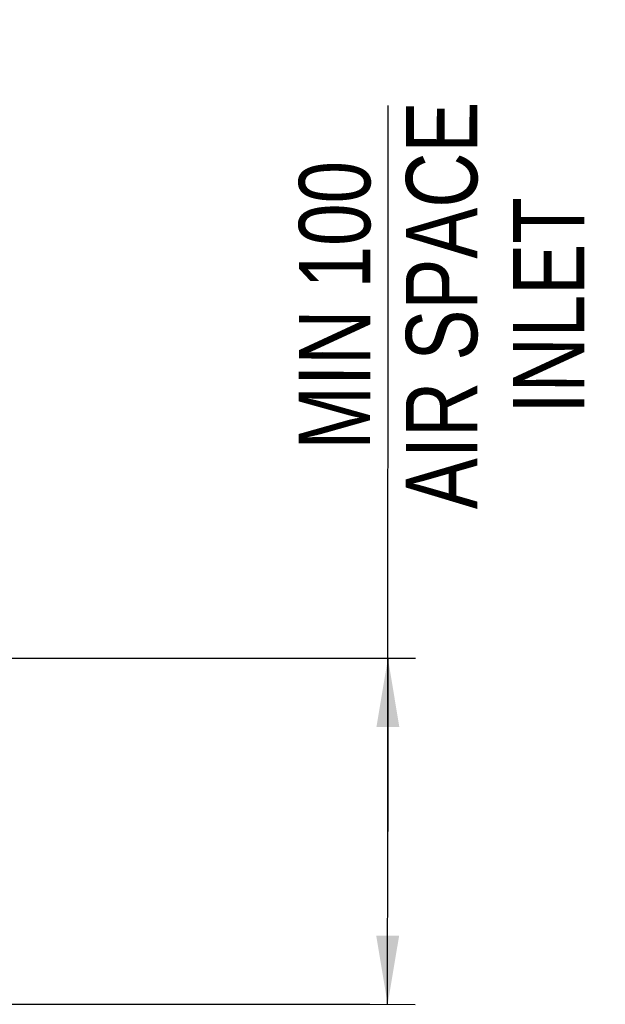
# Model space of a CAD drawing. Header units: inches. Extents: x 0 to 82.7, y 0 to 58.5.
# Tile 6 of 67: x 21 to 27.4, y 15.8 to 26.6. Entities that reach past the tile are written whole.
import ezdxf

# ---------------------------------------------------------------- set-up
doc = ezdxf.new("R2010")
doc.units = ezdxf.units.IN
doc.header["$LTSCALE"] = 4.547244
doc.header["$MEASUREMENT"] = 0
doc.layers.get('0').update_dxf_attribs({"linetype": 'CONTINUOUS'})
doc.styles.get("Standard").update_dxf_attribs({"font": 'txt', "width": 0.8})
doc.dimstyles.new('DIMSTYLE_1', dxfattribs={"dimtxt": 0.78125, "dimasz": 0.75, "dimexe": 0.18, "dimexo": 0.0625, "dimgap": 0.09, "dimtad": 1, "dimdec": 0, "dimzin": 4, "dimdsep": 46, "dimtxsty": 'STANDARD', "dimblk": '_FILLED', "dimblk1": '_FILLED', "dimblk2": '_FILLED', "dimcen": 0.09, "dimadec": 0, "dimazin": 0, "dimtfac": 1, "dimtdec": 0, "dimtofl": 0, "dimtmove": 0, "dimatfit": 3, "dimldrblk": '_FILLED', "dimfxl": 1, "dimtolj": 1, "dimtzin": 4, "dimarcsym": 0})

# ---------------------------------------------------------------- blocks, each defined once
blk = doc.blocks.new('_FILLED')
at = {"color": 0, "linetype": 'BYBLOCK'}
blk.add_solid([(0, 0), (-1, 0.167), (-1, -0.167)], dxfattribs=at)
blk = doc.blocks.new('*D0')
at = {"color": 7, "linetype": 'CONTINUOUS'}
for p, q in [((25.043, 17.686), (25.047, 25.629)), ((19.559, 19.582), (24.848, 19.579)), ((24.848, 19.579), (25.344, 19.579)), ((25.044, 19.579), (25.043, 17.686)), ((25.041, 15.794), (25.043, 17.686)), ((20.824, 15.796), (24.846, 15.794)), ((24.846, 15.794), (25.341, 15.793))]:
    blk.add_line(p, q, dxfattribs=at)
at = {"color": 7, "linetype": 'CONTINUOUS', "xscale": 0.75, "yscale": 0.75, "zscale": 0.75}
for p, rotation in [((25.044, 19.579), 89.9664138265), ((25.041, 15.794), 269.9664138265)]:
    blk.add_blockref('_FILLED', p, dxfattribs=dict(at, rotation=rotation))
at = {"color": 7, "linetype": 'CONTINUOUS', "insert": (24.069, 23.442), "char_height": 0.7812, "width": 6.25, "attachment_point": 2, "rotation": 89.9664, "line_spacing_factor": 0.9}
blk.add_mtext('MIN 100\\PAIR SPACE \\PINLET', dxfattribs=at)

msp = doc.modelspace()

# ---------------------------------------------------------------- dimensions: what is measured, and where the dimension line sits
at = {"color": 7, "linetype": 'CONTINUOUS'}
dim = msp.add_linear_dim(base=(25.044, 19.579), p1=(20.824, 15.796), p2=(19.559, 19.582), angle=89.9664, text='MIN 100\\PAIR SPACE \\PINLET', dimstyle='DIMSTYLE_1', dxfattribs=at)
dim.commit()
dim.dimension.update_dxf_attribs({"geometry": '*D0', "text_midpoint": (26.415, 20.602), "dimtype": 160})

doc.saveas('drawing.dxf')
